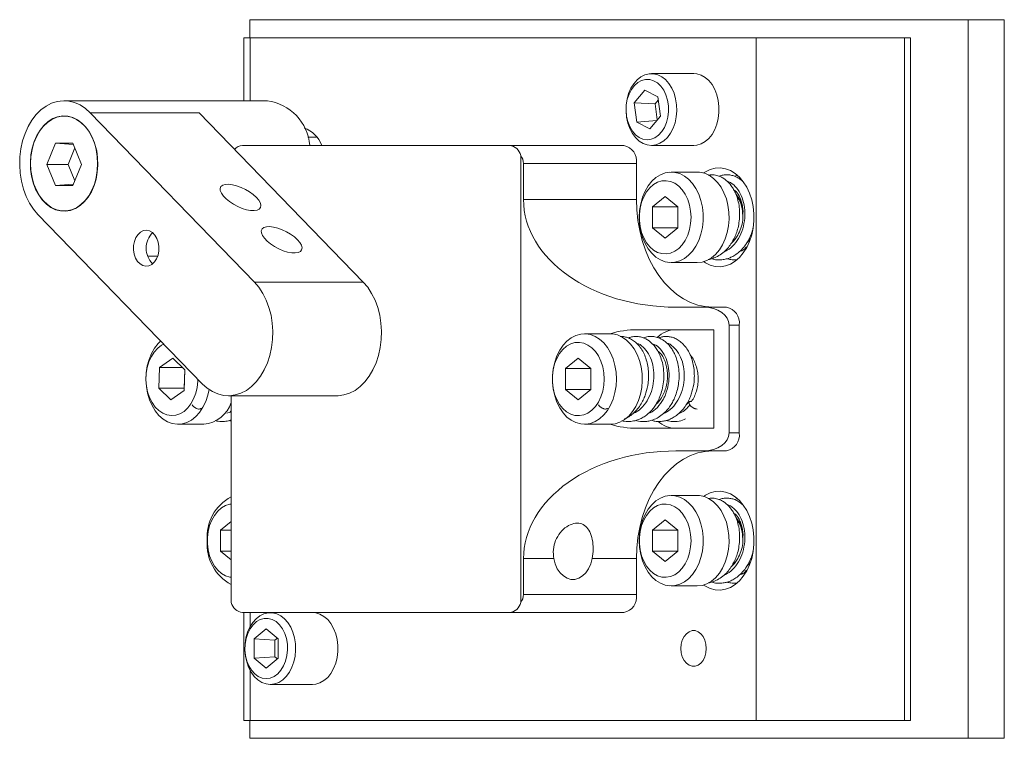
# Model space of a CAD drawing. Header units: inches. Extents: x 2 to 20.4, y 2.7 to 14.7.
# Tile 4 of 6: x 11.6 to 15, y 7.7 to 10.2. Entities that reach past the tile are written whole.
import ezdxf

# ---------------------------------------------------------------- set-up
doc = ezdxf.new("R2010")
doc.units = ezdxf.units.IN
doc.header["$MEASUREMENT"] = 0

msp = doc.modelspace()

# ---------------------------------------------------------------- linework, layer by layer
at = {"color": 7, "linetype": 'Continuous', "lineweight": 15}
for p, q in [((12.3949, 10.0993), (12.3949, 10.1618)), ((14.8947, 10.1618), (12.3949, 10.1618)), ((14.8947, 7.6618), (14.8947, 10.1618)), ((15.0199, 10.1618), (14.8947, 10.1618)), ((15.0199, 7.6618), (15.0199, 10.1618)), ((12.3741, 9.8801), (12.3741, 10.0993)), ((12.3954, 10.0993), (12.3741, 10.0993)), ((12.3954, 9.8801), (12.3954, 10.0993)), ((14.1561, 10.0993), (12.3954, 10.0993)), ((14.1561, 7.7243), (14.1561, 10.0993)), ((14.6722, 10.0993), (14.1561, 10.0993)), ((14.6722, 7.7243), (14.6722, 10.0993)), ((14.6722, 10.0993), (14.6935, 10.0993)), ((14.6935, 7.7243), (14.6935, 10.0993)), ((13.939, 9.9743), (13.7919, 9.9743)), ((13.7693, 9.9165), (13.7324, 9.8726)), ((13.8146, 9.8932), (13.7693, 9.9165)), ((12.4555, 9.8801), (11.7484, 9.8801)), ((13.7324, 9.8726), (13.7408, 9.8054)), ((13.805, 9.8693), (13.7324, 9.8726)), ((13.816, 9.8824), (13.805, 9.8693)), ((13.805, 9.8693), (13.812, 9.813)), ((13.823, 9.8261), (13.8146, 9.8932)), ((12.4109, 9.2491), (11.8395, 9.8381)), ((11.8395, 9.8381), (12.2178, 9.8381)), ((12.7892, 9.2491), (12.2178, 9.8381)), ((11.7612, 9.8263), (11.7484, 9.8263)), ((13.8107, 9.8114), (13.7408, 9.8054)), ((13.7408, 9.8054), (13.7861, 9.7822)), ((13.7861, 9.7822), (13.823, 9.8261)), ((11.7182, 9.7323), (11.6881, 9.6585)), ((11.7785, 9.7323), (11.7182, 9.7323)), ((11.7803, 9.7279), (11.7182, 9.7323)), ((11.8086, 9.6585), (11.7785, 9.7323)), ((12.6284, 9.7533), (12.5958, 9.7533)), ((11.7853, 9.7157), (11.7619, 9.6585)), ((13.298, 9.7243), (12.3695, 9.7243)), ((13.298, 9.7243), (13.6957, 9.7243)), ((13.7919, 9.7243), (13.939, 9.7243)), ((13.3376, 9.6896), (13.3376, 8.1341)), ((13.3468, 9.6618), (13.3468, 9.5368)), ((13.3468, 9.6618), (13.7399, 9.6618)), ((13.7399, 9.5368), (13.7399, 9.6618)), ((11.6881, 9.6585), (11.7182, 9.5847)), ((11.7619, 9.6585), (11.6881, 9.6585)), ((11.7619, 9.6585), (11.7853, 9.6013)), ((11.7785, 9.5847), (11.8086, 9.6585)), ((13.951, 9.6318), (13.8609, 9.6318)), ((14.0897, 9.6199), (14.0816, 9.6171)), ((11.7803, 9.5892), (11.7182, 9.5847)), ((11.7182, 9.5847), (11.7785, 9.5847)), ((13.3468, 9.5368), (13.7399, 9.5368)), ((13.8397, 9.5465), (13.7955, 9.5104)), ((13.8839, 9.5104), (13.8397, 9.5465)), ((11.7484, 9.4963), (11.7612, 9.4963)), ((13.7955, 9.5104), (13.7955, 9.4382)), ((13.7955, 9.5104), (13.8839, 9.5104)), ((13.8839, 9.4382), (13.8839, 9.5104)), ((11.6572, 9.4845), (12.2287, 8.8955)), ((13.7955, 9.4382), (13.8397, 9.4022)), ((13.7955, 9.4382), (13.8839, 9.4382)), ((13.8397, 9.4022), (13.8839, 9.4382)), ((14.1232, 9.3846), (14.1347, 9.3963)), ((12.0389, 9.3394), (12.0738, 9.3394)), ((13.8609, 9.3168), (13.951, 9.3168)), ((12.4109, 9.2491), (12.7892, 9.2491)), ((13.8771, 9.1618), (13.974, 9.1618)), ((13.974, 9.1618), (14.0535, 9.1618)), ((13.7442, 9.0833), (14.0093, 9.0833)), ((14.0093, 8.7403), (14.0093, 9.0833)), ((14.0624, 9.0993), (14.0624, 8.7243)), ((14.0624, 9.0993), (14.0977, 9.0993)), ((14.0977, 8.7243), (14.0977, 9.0993)), ((13.6487, 9.0693), (13.5586, 9.0693)), ((12.1263, 8.9839), (12.0806, 8.9517)), ((12.1689, 8.944), (12.1263, 8.9839)), ((13.5374, 8.984), (13.4932, 8.9479)), ((13.5816, 8.9479), (13.5374, 8.984)), ((12.0806, 8.9517), (12.0775, 8.8797)), ((12.0806, 8.9517), (12.1606, 8.9517)), ((12.1657, 8.8719), (12.1689, 8.944)), ((12.1659, 8.8797), (12.1687, 8.9441)), ((13.4932, 8.9479), (13.4932, 8.8757)), ((13.4932, 8.9479), (13.5816, 8.9479)), ((13.5816, 8.8757), (13.5816, 8.9479)), ((12.12, 8.8398), (12.0775, 8.8797)), ((12.0775, 8.8797), (12.1659, 8.8797)), ((12.1659, 8.8797), (12.166, 8.8795)), ((13.5374, 8.8397), (13.4932, 8.8757)), ((13.4932, 8.8757), (13.5816, 8.8757)), ((13.5374, 8.8397), (13.5816, 8.8757)), ((12.12, 8.8398), (12.1657, 8.8719)), ((12.3198, 8.8536), (12.6981, 8.8536)), ((12.3299, 8.8536), (12.3299, 8.1341)), ((13.9127, 8.8223), (13.9242, 8.834)), ((13.9242, 8.834), (13.9317, 8.834)), ((13.9317, 8.834), (13.9305, 8.8358)), ((12.1444, 8.7543), (12.2345, 8.7543)), ((13.5586, 8.7543), (13.6487, 8.7543)), ((14.0093, 8.7403), (13.7442, 8.7403)), ((14.0624, 8.7243), (14.0977, 8.7243)), ((13.974, 8.6618), (13.8771, 8.6618)), ((13.974, 8.6618), (14.0535, 8.6618)), ((13.951, 8.5068), (13.8609, 8.5068)), ((14.0897, 8.4949), (14.0816, 8.4921)), ((12.3299, 8.416), (12.2925, 8.3854)), ((13.8397, 8.4215), (13.7955, 8.3854)), ((13.8839, 8.3854), (13.8397, 8.4215)), ((12.2925, 8.3854), (12.2925, 8.3132)), ((12.2925, 8.3854), (12.3299, 8.3854)), ((13.7955, 8.3854), (13.7955, 8.3132)), ((13.7955, 8.3854), (13.8839, 8.3854)), ((13.8839, 8.3132), (13.8839, 8.3854)), ((12.2925, 8.3132), (12.3299, 8.2827)), ((12.2925, 8.3132), (12.3299, 8.3132)), ((13.7955, 8.3132), (13.8397, 8.2772)), ((13.7955, 8.3132), (13.8839, 8.3132)), ((13.8397, 8.2772), (13.8839, 8.3132)), ((13.3468, 8.2868), (13.3468, 8.1618)), ((13.3468, 8.2868), (13.452, 8.2868)), ((13.5859, 8.2868), (13.7399, 8.2868)), ((13.7399, 8.1618), (13.7399, 8.2868)), ((14.1232, 8.2596), (14.1347, 8.2713)), ((13.8609, 8.1918), (13.951, 8.1918)), ((13.3468, 8.1618), (13.7399, 8.1618)), ((12.3695, 8.0993), (13.298, 8.0993)), ((12.3741, 7.7243), (12.3741, 8.0993)), ((12.3954, 8.05), (12.3954, 8.0993)), ((13.298, 8.0993), (13.6957, 8.0993)), ((12.4515, 8.0425), (12.4098, 8.0084)), ((12.4933, 8.0084), (12.4515, 8.0425)), ((12.4098, 8.0084), (12.4098, 7.9402)), ((12.4819, 8.0037), (12.4098, 8.0084)), ((12.4905, 8.0107), (12.4819, 8.0037)), ((12.4819, 8.0037), (12.4819, 7.945)), ((12.4933, 7.9402), (12.4933, 8.0084)), ((12.4819, 7.945), (12.4098, 7.9402)), ((12.4098, 7.9402), (12.4515, 7.9061)), ((12.4515, 7.9061), (12.4933, 7.9402)), ((12.4819, 7.945), (12.4905, 7.9379)), ((12.3954, 7.7243), (12.3954, 7.8987)), ((12.4657, 7.8493), (12.6128, 7.8493)), ((12.3954, 7.7243), (12.3741, 7.7243)), ((12.3949, 7.6618), (12.3949, 7.7243)), ((12.3954, 7.7243), (14.1561, 7.7243)), ((14.6722, 7.7243), (14.1561, 7.7243)), ((14.6722, 7.7243), (14.6935, 7.7243)), ((14.8947, 7.6618), (12.3949, 7.6618)), ((15.0199, 7.6618), (14.8947, 7.6618))]:
    msp.add_line(p, q, dxfattribs=at)
at = {"color": 7, "linetype": 'Continuous', "lineweight": 15, "flags": 128}
for points in [[(13.8073, 9.7262), (13.7924, 9.7243), (13.7775, 9.726), (13.7629, 9.7312), (13.7492, 9.7398), (13.7368, 9.7516), (13.7259, 9.7662), (13.7169, 9.7832), (13.7101, 9.802), (13.7056, 9.8223), (13.7036, 9.8433), (13.7042, 9.8645), (13.7072, 9.8852), (13.7127, 9.905), (13.7205, 9.9231), (13.7304, 9.9391), (13.742, 9.9525), (13.755, 9.9629), (13.7691, 9.9701), (13.7839, 9.9738), (13.7989, 9.9739), (13.8137, 9.9705), (13.8278, 9.9635), (13.841, 9.9533), (13.8527, 9.9401), (13.8627, 9.9242), (13.8706, 9.9062), (13.8763, 9.8866), (13.8795, 9.8659), (13.8802, 9.8447), (13.8784, 9.8237), (13.8741, 9.8034), (13.8674, 9.7844), (13.8586, 9.7673), (13.8478, 9.7525), (13.8354, 9.7406), (13.8218, 9.7317), (13.8073, 9.7262)], [(13.939, 9.7243), (13.9502, 9.7253), (13.9649, 9.7298), (13.9788, 9.7377), (13.9915, 9.7488), (14.0028, 9.7628), (14.0122, 9.7793), (14.0195, 9.7978), (14.0245, 9.8178), (14.027, 9.8387), (14.027, 9.8599), (14.0245, 9.8808), (14.0195, 9.9008), (14.0122, 9.9193), (14.0028, 9.9358), (13.9915, 9.9498), (13.9788, 9.9609), (13.9649, 9.9688), (13.9502, 9.9733), (13.939, 9.9743)], [(13.7907, 9.7459), (13.8043, 9.7513), (13.817, 9.7602), (13.8282, 9.7723), (13.8376, 9.7872), (13.8448, 9.8043), (13.8496, 9.8231), (13.8519, 9.8428), (13.8514, 9.8627), (13.8483, 9.8822), (13.8426, 9.9005), (13.8346, 9.9169), (13.8245, 9.9309), (13.8127, 9.9419), (13.7997, 9.9496), (13.7859, 9.9537), (13.7718, 9.954), (13.7579, 9.9505), (13.7447, 9.9434), (13.7327, 9.9328), (13.7224, 9.9193), (13.714, 9.9032), (13.708, 9.8851), (13.7044, 9.8658), (13.7035, 9.8459), (13.7053, 9.8261), (13.7098, 9.8071), (13.7166, 9.7897), (13.7257, 9.7744), (13.7367, 9.7618), (13.7491, 9.7524), (13.7626, 9.7465), (13.7767, 9.7443), (13.7907, 9.7459)], [(11.8395, 9.8381), (11.8224, 9.8534), (11.804, 9.8654), (11.7847, 9.874), (11.7648, 9.8788), (11.7445, 9.88), (11.7244, 9.8774), (11.7046, 9.8712), (11.6857, 9.8613), (11.6677, 9.848), (11.6512, 9.8315), (11.6363, 9.8121), (11.6234, 9.7902), (11.6125, 9.766), (11.604, 9.74), (11.598, 9.7127), (11.5945, 9.6845), (11.5937, 9.6559), (11.5955, 9.6274), (11.6, 9.5995), (11.607, 9.5727), (11.6163, 9.5473), (11.628, 9.5239), (11.6417, 9.5029), (11.6572, 9.4845)], [(11.6535, 9.7591), (11.6443, 9.738), (11.6373, 9.7152), (11.6329, 9.6912), (11.631, 9.6665), (11.6318, 9.6418), (11.6352, 9.6174), (11.641, 9.594), (11.6493, 9.5722), (11.6598, 9.5523), (11.6723, 9.5349), (11.6865, 9.5202), (11.7021, 9.5088), (11.7187, 9.5007), (11.7359, 9.4963), (11.7534, 9.4955), (11.7709, 9.4984), (11.7878, 9.505), (11.8038, 9.515), (11.8186, 9.5284), (11.8318, 9.5446), (11.8432, 9.5635), (11.8525, 9.5846), (11.8594, 9.6074), (11.8638, 9.6314), (11.8657, 9.6561), (11.8649, 9.6809), (11.8616, 9.7052), (11.8557, 9.7286), (11.8474, 9.7505), (11.8369, 9.7704), (11.8244, 9.7878), (11.8102, 9.8024), (11.7947, 9.8139), (11.7781, 9.8219), (11.7608, 9.8264), (11.7433, 9.8272), (11.7258, 9.8242), (11.7089, 9.8177), (11.6929, 9.8076), (11.6781, 9.7943), (11.6649, 9.778), (11.6535, 9.7591)], [(11.6317, 9.6613), (11.633, 9.6367), (11.6369, 9.6127), (11.6432, 9.5897), (11.652, 9.5684), (11.6628, 9.5491), (11.6756, 9.5323), (11.69, 9.5184), (11.7057, 9.5077), (11.7224, 9.5005), (11.7396, 9.4968), (11.7571, 9.4968), (11.7743, 9.5005), (11.791, 9.5077), (11.8067, 9.5184), (11.8211, 9.5323), (11.8339, 9.5491), (11.8448, 9.5684), (11.8535, 9.5897), (11.8598, 9.6127), (11.8637, 9.6367), (11.865, 9.6613), (11.8637, 9.6859), (11.8598, 9.71), (11.8535, 9.7329), (11.8448, 9.7543), (11.8339, 9.7736), (11.8211, 9.7903), (11.8067, 9.8042), (11.791, 9.8149), (11.7743, 9.8222), (11.7571, 9.8259), (11.7396, 9.8259), (11.7224, 9.8222), (11.7057, 9.8149), (11.69, 9.8042), (11.6756, 9.7903), (11.6628, 9.7736), (11.652, 9.7543), (11.6432, 9.7329), (11.6369, 9.71), (11.633, 9.6859), (11.6317, 9.6613)], [(13.7495, 9.4743), (13.7509, 9.4984), (13.7547, 9.5218), (13.7611, 9.5442), (13.7698, 9.5649), (13.7807, 9.5835), (13.7934, 9.5996), (13.8077, 9.6127), (13.8233, 9.6225), (13.8397, 9.6289), (13.8566, 9.6317), (13.8737, 9.6308), (13.8904, 9.6262), (13.9065, 9.618), (13.9214, 9.6065), (13.935, 9.5919), (13.9468, 9.5745), (13.9566, 9.5548), (13.9642, 9.5332), (13.9693, 9.5102), (13.9719, 9.4864), (13.9719, 9.4623), (13.9693, 9.4384), (13.9642, 9.4155), (13.9566, 9.3938), (13.9468, 9.3741), (13.935, 9.3568), (13.9214, 9.3421), (13.9065, 9.3306), (13.8904, 9.3225), (13.8737, 9.3179), (13.8566, 9.317), (13.8397, 9.3197), (13.8233, 9.3261), (13.8077, 9.336), (13.7934, 9.3491), (13.7807, 9.3651), (13.7698, 9.3837), (13.7611, 9.4044), (13.7547, 9.4268), (13.7509, 9.4503), (13.7495, 9.4743)], [(13.951, 9.3168), (13.968, 9.3187), (13.9846, 9.3242), (14.0005, 9.3332), (14.0151, 9.3455), (14.0283, 9.3609), (14.0396, 9.3789), (14.0489, 9.3991), (14.0558, 9.4211), (14.0604, 9.4443), (14.0623, 9.4683), (14.0617, 9.4924), (14.0584, 9.5161), (14.0527, 9.5387), (14.0445, 9.5599), (14.0342, 9.5791), (14.0219, 9.5958), (14.008, 9.6097), (13.9927, 9.6204), (13.9764, 9.6277), (13.9596, 9.6313), (13.951, 9.6318)], [(13.9737, 9.3201), (13.9798, 9.3161), (13.9966, 9.308), (14.0141, 9.3035), (14.0318, 9.3026), (14.0494, 9.3053), (14.0666, 9.3117), (14.0829, 9.3215), (14.0981, 9.3345), (14.1117, 9.3506), (14.1236, 9.3693), (14.1333, 9.3902), (14.1409, 9.4129), (14.146, 9.437), (14.1486, 9.4618), (14.1486, 9.4869), (14.146, 9.5117), (14.1409, 9.5357), (14.1333, 9.5584), (14.1236, 9.5794), (14.1117, 9.5981), (14.0981, 9.6141), (14.0829, 9.6272), (14.0666, 9.637), (14.0494, 9.6433), (14.0318, 9.6461), (14.0141, 9.6452), (13.9966, 9.6406), (13.9798, 9.6325), (13.9737, 9.6285)], [(13.9298, 9.4743), (13.9285, 9.4528), (13.9247, 9.4319), (13.9184, 9.4122), (13.9098, 9.3942), (13.8992, 9.3786), (13.887, 9.3658), (13.8733, 9.356), (13.8587, 9.3497), (13.8435, 9.347), (13.8282, 9.3479), (13.8133, 9.3524), (13.7991, 9.3605), (13.7861, 9.3718), (13.7746, 9.3861), (13.765, 9.4029), (13.7576, 9.4218), (13.7525, 9.4422), (13.7499, 9.4635), (13.7499, 9.4851), (13.7525, 9.5064), (13.7576, 9.5268), (13.765, 9.5457), (13.7746, 9.5625), (13.7861, 9.5768), (13.7991, 9.5882), (13.8133, 9.5962), (13.8282, 9.6008), (13.8435, 9.6017), (13.8587, 9.5989), (13.8733, 9.5926), (13.887, 9.5829), (13.8992, 9.57), (13.9098, 9.5544), (13.9184, 9.5365), (13.9247, 9.5168), (13.9285, 9.4959), (13.9298, 9.4743)], [(12.4174, 9.5434), (12.4066, 9.5533), (12.3936, 9.5628), (12.3792, 9.5713), (12.3639, 9.5785), (12.3486, 9.5841), (12.334, 9.5878), (12.3206, 9.5894), (12.3092, 9.5889), (12.3003, 9.5862), (12.2942, 9.5815), (12.2914, 9.5751), (12.2918, 9.5672), (12.2956, 9.5581), (12.3025, 9.5484), (12.3121, 9.5385), (12.3241, 9.5288), (12.3379, 9.5197), (12.3528, 9.5118), (12.3681, 9.5054), (12.3832, 9.5007), (12.3973, 9.498), (12.4098, 9.4975), (12.42, 9.4991), (12.4275, 9.5028), (12.432, 9.5084), (12.4332, 9.5156), (12.4311, 9.5241), (12.4257, 9.5336), (12.4174, 9.5434)], [(14.0051, 9.1618), (13.9791, 9.1636), (13.9534, 9.169), (13.9281, 9.178), (13.9036, 9.1904), (13.8801, 9.2061), (13.8578, 9.225), (13.8369, 9.2469), (13.8176, 9.2717), (13.8001, 9.2989), (13.7846, 9.3285), (13.7712, 9.3601), (13.7601, 9.3933), (13.7513, 9.428), (13.745, 9.4637), (13.7412, 9.5001), (13.7399, 9.5368)], [(11.9984, 9.4036), (11.9932, 9.3905), (11.9903, 9.3759), (11.9901, 9.3609), (11.9924, 9.3462), (11.9971, 9.3326), (12.0039, 9.3211), (12.0125, 9.3122), (12.0224, 9.3065), (12.0329, 9.3043), (12.0435, 9.3058), (12.0536, 9.3107), (12.0625, 9.319), (12.0698, 9.33), (12.075, 9.3432), (12.0778, 9.3577), (12.0781, 9.3728), (12.0758, 9.3875), (12.0711, 9.401), (12.0642, 9.4125), (12.0556, 9.4214), (12.0457, 9.4271), (12.0352, 9.4293), (12.0246, 9.4279), (12.0145, 9.4229), (12.0056, 9.4146), (11.9984, 9.4036)], [(12.5603, 9.3962), (12.5494, 9.4061), (12.5364, 9.4155), (12.522, 9.424), (12.5068, 9.4313), (12.4915, 9.4369), (12.4768, 9.4405), (12.4635, 9.4421), (12.4521, 9.4416), (12.4431, 9.4389), (12.4371, 9.4343), (12.4343, 9.4278), (12.4347, 9.4199), (12.4385, 9.4109), (12.4453, 9.4012), (12.455, 9.3912), (12.467, 9.3815), (12.4807, 9.3725), (12.4957, 9.3645), (12.511, 9.3581), (12.5261, 9.3534), (12.5402, 9.3508), (12.5526, 9.3502), (12.5629, 9.3519), (12.5704, 9.3555), (12.5748, 9.3611), (12.5761, 9.3683), (12.5739, 9.3769), (12.5686, 9.3863), (12.5603, 9.3962)], [(12.2287, 8.8955), (12.2458, 8.8802), (12.2641, 8.8682), (12.2834, 8.8597), (12.3034, 8.8548), (12.3236, 8.8536), (12.3437, 8.8562), (12.3635, 8.8625), (12.3825, 8.8723), (12.4004, 8.8856), (12.4169, 8.9021), (12.4318, 8.9215), (12.4448, 8.9435), (12.4556, 8.9676), (12.4641, 8.9936), (12.4701, 9.0209), (12.4736, 9.0491), (12.4744, 9.0777), (12.4726, 9.1062), (12.4682, 9.1341), (12.4612, 9.161), (12.4518, 9.1863), (12.4401, 9.2097), (12.4264, 9.2308), (12.4109, 9.2491)], [(12.6981, 8.8536), (12.7019, 8.8536), (12.7221, 8.8562), (12.7418, 8.8625), (12.7608, 8.8723), (12.7787, 8.8856), (12.7952, 8.9021), (12.8101, 8.9215), (12.8231, 8.9435), (12.8339, 8.9676), (12.8424, 8.9936), (12.8484, 9.0209), (12.8519, 9.0491), (12.8527, 9.0777), (12.8509, 9.1062), (12.8465, 9.1341), (12.8395, 9.161), (12.8301, 9.1863), (12.8184, 9.2097), (12.8047, 9.2308), (12.7892, 9.2491)], [(13.67, 8.9118), (13.6687, 8.9359), (13.6648, 8.9593), (13.6584, 8.9817), (13.6497, 9.0024), (13.6388, 9.021), (13.6261, 9.0371), (13.6118, 9.0502), (13.5962, 9.06), (13.5798, 9.0664), (13.5629, 9.0692), (13.5458, 9.0683), (13.5291, 9.0637), (13.5131, 9.0555), (13.4981, 9.044), (13.4845, 9.0294), (13.4727, 9.012), (13.4629, 8.9923), (13.4553, 8.9707), (13.4502, 8.9477), (13.4476, 8.9239), (13.4476, 8.8998), (13.4502, 8.8759), (13.4553, 8.853), (13.4629, 8.8313), (13.4727, 8.8116), (13.4845, 8.7943), (13.4981, 8.7796), (13.5131, 8.7681), (13.5291, 8.76), (13.5458, 8.7554), (13.5629, 8.7545), (13.5798, 8.7572), (13.5962, 8.7636), (13.6118, 8.7735), (13.6261, 8.7866), (13.6388, 8.8026), (13.6497, 8.8212), (13.6584, 8.8419), (13.6648, 8.8643), (13.6687, 8.8878), (13.67, 8.9118)], [(13.6487, 8.7543), (13.6657, 8.7562), (13.6823, 8.7617), (13.6982, 8.7707), (13.7128, 8.783), (13.726, 8.7984), (13.7373, 8.8164), (13.7466, 8.8366), (13.7535, 8.8586), (13.7581, 8.8818), (13.76, 8.9058), (13.7594, 8.9299), (13.7561, 8.9536), (13.7504, 8.9762), (13.7422, 8.9974), (13.7319, 9.0166), (13.7196, 9.0333), (13.7056, 9.0472), (13.6904, 9.0579), (13.6741, 9.0652), (13.6573, 9.0688), (13.6487, 9.0693)], [(12.0843, 9.0444), (12.0756, 9.0357), (12.063, 9.0193), (12.0524, 9.0005), (12.0439, 8.9796), (12.0377, 8.9571), (12.0341, 8.9336), (12.033, 8.9095), (12.0346, 8.8855), (12.0387, 8.8621), (12.0453, 8.8399), (12.0543, 8.8193), (12.0653, 8.801), (12.0782, 8.7852), (12.0926, 8.7724), (12.1083, 8.7628), (12.1248, 8.7568), (12.1418, 8.7544), (12.1588, 8.7557), (12.1755, 8.7606), (12.1914, 8.7691), (12.2063, 8.7809), (12.2197, 8.7958), (12.2313, 8.8134), (12.2409, 8.8333), (12.2483, 8.8551), (12.2527, 8.8752)], [(12.2133, 8.9114), (12.2131, 8.9039), (12.2109, 8.8825), (12.2061, 8.862), (12.199, 8.8429), (12.1897, 8.8258), (12.1784, 8.8111), (12.1656, 8.7993), (12.1515, 8.7908), (12.1367, 8.7858), (12.1214, 8.7844), (12.1062, 8.7866), (12.0915, 8.7925), (12.0777, 8.8018), (12.0652, 8.8142), (12.0544, 8.8295), (12.0455, 8.8471), (12.0389, 8.8666), (12.0347, 8.8874), (12.0331, 8.9089), (12.034, 8.9305), (12.0375, 8.9515), (12.0435, 8.9714), (12.0518, 8.9896), (12.0621, 9.0056), (12.0742, 9.0188), (12.0877, 9.029), (12.0953, 9.033)], [(13.6275, 8.9118), (13.6262, 8.8903), (13.6224, 8.8694), (13.6161, 8.8497), (13.6075, 8.8317), (13.5969, 8.8161), (13.5847, 8.8033), (13.571, 8.7935), (13.5564, 8.7872), (13.5412, 8.7845), (13.5259, 8.7854), (13.511, 8.7899), (13.4968, 8.798), (13.4838, 8.8093), (13.4723, 8.8236), (13.4627, 8.8404), (13.4552, 8.8593), (13.4502, 8.8797), (13.4476, 8.901), (13.4476, 8.9226), (13.4502, 8.9439), (13.4552, 8.9643), (13.4627, 8.9832), (13.4723, 9), (13.4838, 9.0143), (13.4968, 9.0257), (13.511, 9.0337), (13.5259, 9.0383), (13.5412, 9.0392), (13.5564, 9.0364), (13.571, 9.0301), (13.5847, 9.0204), (13.5969, 9.0075), (13.6075, 8.9919), (13.6161, 8.974), (13.6224, 8.9543), (13.6262, 8.9334), (13.6275, 8.9118)], [(13.7399, 8.2868), (13.7412, 8.3236), (13.745, 8.36), (13.7513, 8.3957), (13.7601, 8.4303), (13.7712, 8.4636), (13.7846, 8.4952), (13.8001, 8.5247), (13.8176, 8.552), (13.8369, 8.5767), (13.8578, 8.5986), (13.8801, 8.6175), (13.9036, 8.6333), (13.9281, 8.6457), (13.9534, 8.6546), (13.9791, 8.66), (14.0051, 8.6618)], [(13.7495, 8.3493), (13.7509, 8.3734), (13.7547, 8.3968), (13.7611, 8.4192), (13.7698, 8.4399), (13.7807, 8.4585), (13.7934, 8.4746), (13.8077, 8.4877), (13.8233, 8.4975), (13.8397, 8.5039), (13.8566, 8.5067), (13.8737, 8.5058), (13.8904, 8.5012), (13.9065, 8.493), (13.9214, 8.4815), (13.935, 8.4669), (13.9468, 8.4495), (13.9566, 8.4298), (13.9642, 8.4082), (13.9693, 8.3852), (13.9719, 8.3614), (13.9719, 8.3373), (13.9693, 8.3134), (13.9642, 8.2905), (13.9566, 8.2688), (13.9468, 8.2491), (13.935, 8.2318), (13.9214, 8.2171), (13.9065, 8.2056), (13.8904, 8.1975), (13.8737, 8.1929), (13.8566, 8.192), (13.8397, 8.1947), (13.8233, 8.2011), (13.8077, 8.211), (13.7934, 8.2241), (13.7807, 8.2401), (13.7698, 8.2587), (13.7611, 8.2794), (13.7547, 8.3018), (13.7509, 8.3253), (13.7495, 8.3493)], [(13.951, 8.1918), (13.968, 8.1937), (13.9846, 8.1992), (14.0005, 8.2082), (14.0151, 8.2205), (14.0283, 8.2359), (14.0396, 8.2539), (14.0489, 8.2741), (14.0558, 8.2961), (14.0604, 8.3193), (14.0623, 8.3433), (14.0617, 8.3674), (14.0584, 8.3911), (14.0527, 8.4137), (14.0445, 8.4349), (14.0342, 8.4541), (14.0219, 8.4708), (14.008, 8.4847), (13.9927, 8.4954), (13.9764, 8.5027), (13.9596, 8.5063), (13.951, 8.5068)], [(13.9737, 8.1951), (13.9798, 8.1911), (13.9966, 8.183), (14.0141, 8.1785), (14.0318, 8.1776), (14.0494, 8.1803), (14.0666, 8.1867), (14.0829, 8.1965), (14.0981, 8.2095), (14.1117, 8.2256), (14.1236, 8.2443), (14.1333, 8.2652), (14.1409, 8.2879), (14.146, 8.312), (14.1486, 8.3368), (14.1486, 8.3619), (14.146, 8.3867), (14.1409, 8.4107), (14.1333, 8.4334), (14.1236, 8.4544), (14.1117, 8.4731), (14.0981, 8.4891), (14.0829, 8.5022), (14.0666, 8.512), (14.0494, 8.5183), (14.0318, 8.5211), (14.0141, 8.5202), (13.9966, 8.5156), (13.9798, 8.5075), (13.9737, 8.5035)], [(12.3299, 8.2222), (12.3253, 8.2229), (12.3103, 8.2274), (12.2962, 8.2355), (12.2831, 8.2468), (12.2717, 8.2611), (12.2621, 8.2779), (12.2546, 8.2968), (12.2495, 8.3172), (12.2469, 8.3385), (12.2469, 8.3601), (12.2495, 8.3814), (12.2546, 8.4018), (12.2621, 8.4207), (12.2717, 8.4375), (12.2831, 8.4518), (12.2962, 8.4632), (12.3103, 8.4712), (12.3253, 8.4758), (12.3299, 8.4764)], [(13.9298, 8.3493), (13.9285, 8.3278), (13.9247, 8.3069), (13.9184, 8.2872), (13.9098, 8.2692), (13.8992, 8.2536), (13.887, 8.2408), (13.8733, 8.231), (13.8587, 8.2247), (13.8435, 8.222), (13.8282, 8.2229), (13.8133, 8.2274), (13.7991, 8.2355), (13.7861, 8.2468), (13.7746, 8.2611), (13.765, 8.2779), (13.7576, 8.2968), (13.7525, 8.3172), (13.7499, 8.3385), (13.7499, 8.3601), (13.7525, 8.3814), (13.7576, 8.4018), (13.765, 8.4207), (13.7746, 8.4375), (13.7861, 8.4518), (13.7991, 8.4632), (13.8133, 8.4712), (13.8282, 8.4758), (13.8435, 8.4767), (13.8587, 8.4739), (13.8733, 8.4676), (13.887, 8.4579), (13.8992, 8.445), (13.9098, 8.4294), (13.9184, 8.4115), (13.9247, 8.3918), (13.9285, 8.3709), (13.9298, 8.3493)], [(13.5859, 8.2868), (13.5809, 8.2684), (13.5735, 8.2518), (13.5638, 8.2376), (13.5523, 8.2265), (13.5395, 8.2188), (13.5259, 8.2148), (13.512, 8.2148), (13.4984, 8.2188), (13.4855, 8.2265), (13.4741, 8.2376), (13.4644, 8.2518), (13.457, 8.2684), (13.452, 8.2868)], [(12.4657, 7.8493), (12.4508, 7.8511), (12.4363, 7.8565), (12.4226, 7.8652), (12.4102, 7.8771), (12.3994, 7.8917), (12.3904, 7.9088), (12.3837, 7.9277), (12.3793, 7.948), (12.3774, 7.969), (12.378, 7.9902), (12.3812, 8.0109), (12.3868, 8.0306), (12.3946, 8.0487), (12.4046, 8.0646), (12.4162, 8.0779), (12.4293, 8.0882), (12.4434, 8.0953), (12.4582, 8.0989), (12.4732, 8.0989), (12.488, 8.0953), (12.5021, 8.0882), (12.5152, 8.0779), (12.5269, 8.0646), (12.5368, 8.0487), (12.5446, 8.0306), (12.5502, 8.0109), (12.5534, 7.9902), (12.554, 7.969), (12.5521, 7.948), (12.5477, 7.9277), (12.541, 7.9088), (12.5321, 7.8917), (12.5212, 7.8771), (12.5088, 7.8652), (12.4952, 7.8565), (12.4807, 7.8511), (12.4657, 7.8493)], [(12.6128, 7.8493), (12.624, 7.8503), (12.6387, 7.8548), (12.6526, 7.8627), (12.6654, 7.8738), (12.6766, 7.8878), (12.686, 7.9043), (12.6933, 7.9228), (12.6983, 7.9428), (12.7009, 7.9637), (12.7009, 7.9849), (12.6983, 8.0058), (12.6933, 8.0258), (12.686, 8.0443), (12.6766, 8.0608), (12.6654, 8.0748), (12.6526, 8.0859), (12.6387, 8.0938), (12.624, 8.0983), (12.6128, 8.0993)], [(12.4516, 7.8693), (12.4656, 7.8712), (12.4792, 7.8768), (12.4917, 7.886), (12.5028, 7.8983), (12.5121, 7.9134), (12.5191, 7.9307), (12.5237, 7.9496), (12.5257, 7.9693), (12.5251, 7.9893), (12.5217, 8.0087), (12.5159, 8.0268), (12.5077, 8.0431), (12.4975, 8.0569), (12.4856, 8.0677), (12.4725, 8.0751), (12.4586, 8.0788), (12.4445, 8.0788), (12.4307, 8.0751), (12.4175, 8.0677), (12.4057, 8.0569), (12.3955, 8.0431), (12.3873, 8.0268), (12.3814, 8.0087), (12.3781, 7.9893), (12.3774, 7.9693), (12.3794, 7.9496), (12.384, 7.9307), (12.3911, 7.9134), (12.4003, 7.8983), (12.4114, 7.886), (12.424, 7.8768), (12.4375, 7.8712), (12.4516, 7.8693)], [(13.8944, 7.9743), (13.8957, 7.9594), (13.8995, 7.9453), (13.9055, 7.9329), (13.9135, 7.9229), (13.9229, 7.9159), (13.9333, 7.9123), (13.9439, 7.9123), (13.9543, 7.9159), (13.9637, 7.9229), (13.9717, 7.9329), (13.9777, 7.9453), (13.9815, 7.9594), (13.9828, 7.9743), (13.9815, 7.9893), (13.9777, 8.0034), (13.9717, 8.0158), (13.9637, 8.0258), (13.9543, 8.0328), (13.9439, 8.0364), (13.9333, 8.0364), (13.9229, 8.0328), (13.9135, 8.0258), (13.9055, 8.0158), (13.8995, 8.0034), (13.8957, 7.9893), (13.8944, 7.9743)]]:
    msp.add_lwpolyline(points, dxfattribs=at)
at = {"color": 7, "linetype": 'Continuous', "lineweight": 15}
for centre, radius, start, end in [((12.4314, 9.7089), 0.1728, 5.1138, 82.0118), ((12.5537, 9.6926), 0.0966, 19.1607, 72.1788), ((12.371, 9.6866), 0.0378, 92.2464, 141.7244), ((13.2931, 9.6789), 0.0457, 13.5652, 83.9019), ((13.6847, 9.6696), 0.0558, 351.9505, 78.5783), ((12.1092, 9.3668), 0.0756, 134.4004, 225.5996), ((14.0425, 9.1071), 0.0558, 351.9505, 78.5782), ((13.879, 8.9855), 0.0979, 91.301, 133.4216), ((12.2235, 8.8659), 0.1121, 275.6331, 341.6581), ((13.8788, 8.8373), 0.097, 228.8823, 268.7997), ((14.0425, 8.7165), 0.0558, 281.4218, 8.0495), ((12.4009, 8.3639), 0.155, 117.2536, 185.4001), ((12.4031, 8.3359), 0.1571, 175.1104, 242.236), ((13.6847, 8.154), 0.0558, 281.4217, 8.0495), ((12.3744, 8.1448), 0.0457, 193.565, 263.902), ((13.2931, 8.1448), 0.0457, 276.0981, 346.4348)]:
    msp.add_arc(centre, radius, start, end, dxfattribs=at)
for centre, major_axis, start_param, end_param in [((13.2584, 9.6618), (0.0884, 0), 0, 0.460118), ((13.8771, 9.5368), (0.5303, 0), 3.141593, 4.712389), ((13.974, 9.0993), (0.0884, 0), 0, 1.570796), ((13.7442, 8.9118), (-0.2425, 0), 4.712389, 5.11954), ((13.7442, 8.9118), (-0.2425, 0), 1.163645, 1.570796), ((13.974, 8.7243), (0.0884, 0), 4.712389, 6.283185), ((13.8771, 8.2868), (0.5303, 0), 1.570796, 3.141593), ((13.2584, 8.1618), (0.0884, 0), 5.823067, 6.283185)]:
    msp.add_ellipse(centre, major_axis=major_axis, ratio=0.707107, start_param=start_param, end_param=end_param, dxfattribs=at)
for points, knots in [([(13.9892, 9.3275), (13.9895, 9.3275), (13.9949, 9.3279), (14.0061, 9.3312), (14.0233, 9.3383), (14.0407, 9.3499), (14.0563, 9.3648), (14.0686, 9.3809), (14.0781, 9.3969), (14.0858, 9.4138), (14.0924, 9.4333), (14.0973, 9.4562), (14.0996, 9.4823), (14.0983, 9.5091), (14.0936, 9.5339), (14.0867, 9.5544), (14.0788, 9.5708), (14.068, 9.5876), (14.0557, 9.6007), (14.042, 9.6107), (14.0295, 9.6173), (14.0139, 9.6218), (13.9999, 9.6233), (13.9916, 9.6213), (13.9895, 9.6208)], [0, 0, 0, 0, 0.001656, 0.042925, 0.090949, 0.145581, 0.199867, 0.247418, 0.288387, 0.327878, 0.373315, 0.424806, 0.482382, 0.544817, 0.602619, 0.653912, 0.698696, 0.736956, 0.806525, 0.841033, 0.879079, 0.925996, 0.981251, 1, 1, 1, 1]), ([(14.1097, 9.599), (14.1051, 9.6029), (14.0963, 9.6103), (14.0821, 9.6174), (14.0682, 9.6214), (14.0548, 9.6228), (14.0412, 9.6214), (14.0321, 9.6196), (14.0276, 9.6173), (14.0275, 9.6172)], [0, 0, 0, 0, 0.193084, 0.370774, 0.531466, 0.68347, 0.830306, 0.996, 1, 1, 1, 1]), ([(14.0429, 9.3529), (14.0517, 9.3574), (14.0695, 9.3666), (14.0914, 9.3924), (14.1078, 9.4248), (14.1168, 9.4617), (14.1179, 9.4996), (14.1114, 9.5352), (14.0979, 9.566), (14.0787, 9.5876), (14.0637, 9.5988), (14.0556, 9.5994), (14.0555, 9.5994)], [0, 0, 0, 0, 0.107408, 0.218858, 0.330319, 0.441779, 0.553228, 0.664678, 0.776138, 0.887598, 0.999048, 1, 1, 1, 1]), ([(14.1026, 9.5349), (14.1018, 9.5376), (14.0983, 9.5492), (14.0897, 9.5621), (14.0812, 9.5687), (14.0783, 9.5709)], [0, 0, 0, 0, 0.165561, 0.725638, 1, 1, 1, 1]), ([(14.0858, 9.5556), (14.0891, 9.5515), (14.0979, 9.5406), (14.1068, 9.5186), (14.1095, 9.5005), (14.1106, 9.4926)], [0, 0, 0, 0, 0.252837, 0.669654, 1, 1, 1, 1]), ([(14.0886, 9.5476), (14.0911, 9.5444), (14.1002, 9.5329), (14.1087, 9.5062), (14.1095, 9.4832), (14.1099, 9.4726)], [0, 0, 0, 0, 0.174142, 0.617213, 1, 1, 1, 1]), ([(14.0944, 9.5516), (14.098, 9.5452), (14.1041, 9.5345), (14.1086, 9.5149), (14.1112, 9.5006), (14.1107, 9.4916), (14.1105, 9.4888)], [0, 0, 0, 0, 0.379447, 0.632315, 0.886595, 1, 1, 1, 1]), ([(14.1105, 9.4888), (14.1105, 9.4805), (14.1106, 9.463), (14.1039, 9.4362), (14.0944, 9.4144), (14.0835, 9.3981), (14.0758, 9.389), (14.0709, 9.3852), (14.07, 9.3845)], [0, 0, 0, 0, 0.204812, 0.43076, 0.664245, 0.807448, 0.964058, 1, 1, 1, 1]), ([(14.0031, 9.3307), (14.0057, 9.3296), (14.0139, 9.3262), (14.0283, 9.3261), (14.0445, 9.3273), (14.0589, 9.3311), (14.0727, 9.3367), (14.087, 9.3451), (14.1023, 9.3576), (14.1166, 9.3736), (14.1283, 9.3915), (14.1367, 9.4089), (14.1429, 9.4245), (14.1448, 9.4346), (14.1457, 9.439)], [0, 0, 0, 0, 0.043411, 0.139492, 0.226801, 0.303222, 0.375012, 0.460662, 0.56117, 0.672154, 0.77336, 0.862265, 0.939105, 1, 1, 1, 1]), ([(14.0988, 9.3554), (14.1037, 9.3571), (14.1127, 9.3602), (14.1199, 9.368), (14.1232, 9.3715)], [0, 0, 0, 0, 0.544677, 1, 1, 1, 1]), ([(14.0546, 9.3303), (14.0591, 9.3291), (14.0701, 9.326), (14.0813, 9.3265), (14.0879, 9.3268)], [0, 0, 0, 0, 0.417797, 1, 1, 1, 1]), ([(13.6979, 8.7725), (13.6992, 8.773), (13.7057, 8.7756), (13.7172, 8.7827), (13.7325, 8.795), (13.7468, 8.8111), (13.7584, 8.829), (13.767, 8.8464), (13.7752, 8.8686), (13.7804, 8.8924), (13.7825, 8.9181), (13.782, 8.94), (13.7789, 8.9625), (13.7729, 8.9842), (13.7644, 9.0043), (13.7535, 9.022), (13.7406, 9.0367), (13.7265, 9.0477), (13.7123, 9.055), (13.6984, 9.0588), (13.6888, 9.0602), (13.684, 9.0598), (13.6836, 9.0597)], [0, 0, 0, 0, 0.0125589, 0.059416, 0.1144023, 0.1751188, 0.2304867, 0.2791248, 0.3211621, 0.4065416, 0.455991, 0.5099716, 0.5678966, 0.6262239, 0.6844954, 0.7427842, 0.8011634, 0.8567484, 0.9072374, 0.9528964, 0.9960872, 1, 1, 1, 1]), ([(13.6895, 8.7667), (13.6925, 8.7659), (13.7025, 8.7634), (13.7197, 8.7636), (13.7391, 8.7673), (13.7557, 8.774), (13.7735, 8.7847), (13.7886, 8.798), (13.8015, 8.8139), (13.8109, 8.8282), (13.8201, 8.8462), (13.8282, 8.8687), (13.834, 8.8956), (13.836, 8.9255), (13.8335, 8.955), (13.8272, 8.9808), (13.8187, 9.0017), (13.8091, 9.0181), (13.7992, 9.0306), (13.7857, 9.0436), (13.7705, 9.053), (13.7533, 9.0586), (13.7383, 9.0603), (13.724, 9.0593), (13.7153, 9.056), (13.7117, 9.0546)], [0, 0, 0, 0, 0.021195, 0.071106, 0.11717, 0.157412, 0.192041, 0.255633, 0.286008, 0.320162, 0.360604, 0.407331, 0.460376, 0.519757, 0.579601, 0.633466, 0.681405, 0.723417, 0.759511, 0.791661, 0.855942, 0.890775, 0.929106, 0.971259, 1, 1, 1, 1]), ([(13.7375, 8.7677), (13.7386, 8.7674), (13.7485, 8.764), (13.7639, 8.7631), (13.7833, 8.7653), (13.7992, 8.7698), (13.8166, 8.7781), (13.8338, 8.7906), (13.8487, 8.806), (13.8602, 8.822), (13.8692, 8.8381), (13.8767, 8.8555), (13.8829, 8.8757), (13.8874, 8.8995), (13.8889, 8.926), (13.8868, 8.9526), (13.8815, 8.9765), (13.8743, 8.996), (13.8662, 9.0115), (13.8552, 9.0276), (13.8428, 9.0402), (13.8286, 9.0498), (13.8155, 9.056), (13.7992, 9.06), (13.7812, 9.0602), (13.7695, 9.0565), (13.7639, 9.0547)], [0, 0, 0, 0, 0.007565, 0.070867, 0.103101, 0.140245, 0.183219, 0.231556, 0.277294, 0.317221, 0.35155, 0.386932, 0.427539, 0.473403, 0.524556, 0.578506, 0.627346, 0.670547, 0.708097, 0.740141, 0.800395, 0.830357, 0.865086, 0.907545, 0.956173, 1, 1, 1, 1]), ([(13.7927, 8.7685), (13.7965, 8.767), (13.806, 8.7634), (13.8214, 8.7636), (13.8372, 8.7655), (13.8513, 8.7697), (13.8651, 8.7758), (13.8798, 8.7851), (13.895, 8.7984), (13.9088, 8.8151), (13.9197, 8.8331), (13.9276, 8.8502), (13.9354, 8.8725), (13.9402, 8.8967), (13.9417, 8.923), (13.9406, 8.9451), (13.9369, 8.9676), (13.9303, 8.989), (13.9212, 9.0085), (13.9098, 9.0256), (13.8965, 9.0395), (13.8823, 9.0497), (13.8682, 9.0561), (13.8544, 9.0595), (13.841, 9.0601), (13.8285, 9.0588), (13.8209, 9.056), (13.8173, 9.0547)], [0, 0, 0, 0, 0.027512, 0.068164, 0.104531, 0.136221, 0.167993, 0.206176, 0.250701, 0.297938, 0.340112, 0.377034, 0.408955, 0.477437, 0.516993, 0.560111, 0.605786, 0.651476, 0.697137, 0.742826, 0.788426, 0.831077, 0.869718, 0.904901, 0.938375, 0.971496, 1, 1, 1, 1]), ([(13.729, 8.7929), (13.7338, 8.7948), (13.7479, 8.8004), (13.7677, 8.8207), (13.7863, 8.8508), (13.7978, 8.8866), (13.8016, 8.9245), (13.7976, 8.9613), (13.7863, 8.994), (13.7688, 9.0188), (13.7528, 9.0329), (13.743, 9.0348), (13.7411, 9.0351)], [0, 0, 0, 0, 0.059115, 0.173353, 0.287591, 0.401817, 0.516044, 0.630283, 0.74452, 0.858746, 0.972974, 1, 1, 1, 1]), ([(13.7796, 8.7915), (13.7822, 8.7923), (13.7943, 8.7957), (13.8133, 8.8123), (13.8339, 8.8398), (13.8478, 8.8743), (13.8543, 8.9118), (13.8528, 8.9494), (13.8438, 8.9838), (13.8282, 9.0115), (13.811, 9.0294), (13.7989, 9.0332), (13.7946, 9.0346)], [0, 0, 0, 0, 0.031459, 0.144804, 0.258138, 0.371474, 0.48482, 0.598165, 0.7115, 0.824835, 0.938181, 1, 1, 1, 1]), ([(13.8332, 8.791), (13.8416, 8.7953), (13.8591, 8.8044), (13.8807, 8.8299), (13.897, 8.8623), (13.906, 8.8992), (13.9072, 8.9371), (13.9007, 8.9727), (13.8872, 9.0035), (13.868, 9.0251), (13.8529, 9.0363), (13.8447, 9.0369), (13.8445, 9.0369)], [0, 0, 0, 0, 0.103545, 0.215312, 0.327089, 0.438866, 0.550632, 0.662399, 0.774176, 0.885953, 0.997719, 1, 1, 1, 1]), ([(13.807, 8.8227), (13.8108, 8.8263), (13.8192, 8.8343), (13.8298, 8.8504), (13.8388, 8.8694), (13.8449, 8.8902), (13.848, 8.9118), (13.8482, 8.9334), (13.8454, 8.9542), (13.8398, 8.9734), (13.8317, 8.99), (13.8227, 9.0027), (13.8159, 9.0081), (13.8131, 9.0103)], [0, 0, 0, 0, 0.078856, 0.173937, 0.269018, 0.3641, 0.459181, 0.554262, 0.649343, 0.744424, 0.839506, 0.934587, 1, 1, 1, 1]), ([(13.9317, 8.834), (13.9351, 8.8394), (13.9419, 8.8502), (13.949, 8.8695), (13.9535, 8.8902), (13.955, 8.9118), (13.9535, 8.9334), (13.9491, 8.9542), (13.9418, 8.9732), (13.9342, 8.9872), (13.9284, 8.9935), (13.9267, 8.9954)], [0, 0, 0, 0, 0.1187067, 0.2374135, 0.3561202, 0.4748271, 0.5935339, 0.7122407, 0.8309474, 0.9496541, 1, 1, 1, 1]), ([(13.8387, 8.8521), (13.8387, 8.8521), (13.8385, 8.8517), (13.8378, 8.8504), (13.8364, 8.8481), (13.8352, 8.8462), (13.8346, 8.8453)], [0, 0, 0, 0, 0.000315, 0.146457, 0.574269, 1, 1, 1, 1]), ([(12.2248, 8.8099), (12.2247, 8.8098), (12.2244, 8.809), (12.2225, 8.8078), (12.2186, 8.8068), (12.2133, 8.8077), (12.2087, 8.8095), (12.2051, 8.8113), (12.2016, 8.8137), (12.1974, 8.817), (12.1951, 8.8198), (12.1936, 8.8217)], [0, 0, 0, 0, 0.017533, 0.111193, 0.282898, 0.454603, 0.547789, 0.641447, 0.734636, 0.828295, 1, 1, 1, 1]), ([(13.639, 8.8099), (13.639, 8.8098), (13.6386, 8.809), (13.6367, 8.8078), (13.6328, 8.8068), (13.6275, 8.8077), (13.6229, 8.8095), (13.6193, 8.8113), (13.6158, 8.8137), (13.6116, 8.817), (13.6093, 8.8198), (13.6078, 8.8217)], [0, 0, 0, 0, 0.017534, 0.111194, 0.282898, 0.454604, 0.547791, 0.641449, 0.734636, 0.828295, 1, 1, 1, 1]), ([(13.8857, 8.791), (13.8883, 8.7919), (13.8971, 8.7951), (13.9111, 8.8052), (13.921, 8.8162), (13.926, 8.8217)], [0, 0, 0, 0, 0.172583, 0.586293, 1, 1, 1, 1]), ([(13.9242, 8.834), (13.9237, 8.8333), (13.9227, 8.8319), (13.9227, 8.8288), (13.9236, 8.8254), (13.9252, 8.8229), (13.926, 8.8217)], [0, 0, 0, 0, 0.250511, 0.500018, 0.750003, 1, 1, 1, 1]), ([(13.926, 8.8217), (13.9275, 8.8198), (13.9298, 8.817), (13.934, 8.8137), (13.9375, 8.8113), (13.9411, 8.8095), (13.9458, 8.8077), (13.9488, 8.8074), (13.9507, 8.8072)], [0, 0, 0, 0, 0.239443, 0.370051, 0.500001, 0.630608, 0.760558, 1, 1, 1, 1]), ([(12.3148, 8.7929), (12.3198, 8.7943), (12.3252, 8.7958), (12.3296, 8.8), (12.3299, 8.8003)], [0, 0, 0, 0, 0.924686, 1, 1, 1, 1]), ([(13.8434, 8.7677), (13.849, 8.7663), (13.8617, 8.7633), (13.883, 8.7641), (13.9002, 8.7672), (13.9092, 8.7724), (13.9108, 8.7733)], [0, 0, 0, 0, 0.251497, 0.560455, 0.92352, 1, 1, 1, 1]), ([(12.2747, 8.7669), (12.2779, 8.766), (12.2881, 8.7634), (12.3054, 8.7638), (12.3208, 8.7661), (12.3285, 8.7693), (12.3299, 8.7699)], [0, 0, 0, 0, 0.174432, 0.560641, 0.917074, 1, 1, 1, 1]), ([(12.3233, 8.7677), (12.3244, 8.7673), (12.3265, 8.7665), (12.3288, 8.7664), (12.3299, 8.7663)], [0, 0, 0, 0, 0.489974, 1, 1, 1, 1]), ([(13.9892, 8.2025), (13.9895, 8.2025), (13.9949, 8.2029), (14.0061, 8.2062), (14.0233, 8.2133), (14.0407, 8.2249), (14.0563, 8.2398), (14.0686, 8.2559), (14.0781, 8.2719), (14.0858, 8.2888), (14.0924, 8.3083), (14.0973, 8.3312), (14.0996, 8.3573), (14.0983, 8.3841), (14.0936, 8.4089), (14.0867, 8.4294), (14.0788, 8.4458), (14.068, 8.4626), (14.0557, 8.4757), (14.042, 8.4857), (14.0295, 8.4923), (14.0139, 8.4968), (13.9999, 8.4983), (13.9916, 8.4963), (13.9895, 8.4958)], [0, 0, 0, 0, 0.001656, 0.042925, 0.090949, 0.145581, 0.199868, 0.247418, 0.288387, 0.327878, 0.373314, 0.424806, 0.482382, 0.544817, 0.602619, 0.653912, 0.698696, 0.736956, 0.806525, 0.841033, 0.879079, 0.925996, 0.981251, 1, 1, 1, 1]), ([(14.1097, 8.474), (14.1051, 8.4779), (14.0963, 8.4853), (14.0821, 8.4924), (14.0682, 8.4964), (14.0548, 8.4978), (14.0412, 8.4964), (14.0321, 8.4946), (14.0276, 8.4923), (14.0275, 8.4922)], [0, 0, 0, 0, 0.193084, 0.370774, 0.531466, 0.68347, 0.830306, 0.996, 1, 1, 1, 1]), ([(14.0429, 8.2279), (14.0517, 8.2324), (14.0695, 8.2416), (14.0914, 8.2674), (14.1078, 8.2998), (14.1168, 8.3367), (14.1179, 8.3746), (14.1114, 8.4102), (14.0979, 8.441), (14.0787, 8.4626), (14.0637, 8.4738), (14.0556, 8.4744), (14.0555, 8.4744)], [0, 0, 0, 0, 0.107408, 0.218858, 0.330319, 0.441779, 0.553228, 0.664678, 0.776138, 0.887598, 0.999048, 1, 1, 1, 1]), ([(14.1026, 8.4099), (14.1018, 8.4126), (14.0983, 8.4242), (14.0897, 8.4371), (14.0812, 8.4437), (14.0783, 8.4459)], [0, 0, 0, 0, 0.165561, 0.725638, 1, 1, 1, 1]), ([(14.0858, 8.4306), (14.0891, 8.4265), (14.0979, 8.4156), (14.1068, 8.3936), (14.1095, 8.3755), (14.1106, 8.3676)], [0, 0, 0, 0, 0.252836, 0.669654, 1, 1, 1, 1]), ([(13.452, 8.2868), (13.451, 8.2975), (13.4488, 8.3188), (13.4575, 8.3507), (13.4739, 8.3785), (13.4967, 8.3996), (13.5219, 8.4108), (13.5452, 8.4108), (13.5642, 8.4005), (13.5784, 8.3811), (13.5871, 8.3537), (13.5904, 8.3205), (13.5874, 8.298), (13.5859, 8.2868)], [0, 0, 0, 0, 0.088974, 0.177905, 0.268284, 0.361897, 0.45544, 0.544579, 0.630903, 0.719613, 0.812671, 0.906619, 1, 1, 1, 1]), ([(14.0886, 8.4226), (14.0911, 8.4194), (14.1002, 8.4079), (14.1087, 8.3812), (14.1095, 8.3582), (14.1099, 8.3476)], [0, 0, 0, 0, 0.174142, 0.617213, 1, 1, 1, 1]), ([(14.0944, 8.4266), (14.098, 8.4202), (14.1041, 8.4095), (14.1086, 8.3899), (14.1112, 8.3756), (14.1107, 8.3666), (14.1105, 8.3638)], [0, 0, 0, 0, 0.379448, 0.6323153, 0.8865949, 1, 1, 1, 1]), ([(14.1105, 8.3638), (14.1105, 8.3555), (14.1106, 8.338), (14.1039, 8.3112), (14.0944, 8.2894), (14.0835, 8.2731), (14.0758, 8.264), (14.0709, 8.2602), (14.07, 8.2595)], [0, 0, 0, 0, 0.204812, 0.43076, 0.664245, 0.807448, 0.964058, 1, 1, 1, 1]), ([(14.0031, 8.2057), (14.0057, 8.2046), (14.0139, 8.2012), (14.0283, 8.2011), (14.0445, 8.2023), (14.0589, 8.2061), (14.0727, 8.2117), (14.087, 8.2201), (14.1023, 8.2326), (14.1166, 8.2486), (14.1283, 8.2665), (14.1367, 8.2839), (14.1429, 8.2995), (14.1448, 8.3096), (14.1457, 8.314)], [0, 0, 0, 0, 0.043411, 0.139492, 0.226801, 0.303222, 0.375012, 0.460662, 0.56117, 0.672154, 0.77336, 0.862266, 0.939105, 1, 1, 1, 1]), ([(14.0988, 8.2304), (14.1037, 8.2321), (14.1127, 8.2352), (14.1199, 8.243), (14.1232, 8.2465)], [0, 0, 0, 0, 0.544677, 1, 1, 1, 1]), ([(14.0546, 8.2053), (14.0591, 8.2041), (14.0701, 8.201), (14.0813, 8.2015), (14.0879, 8.2018)], [0, 0, 0, 0, 0.417797, 1, 1, 1, 1])]:
    msp.add_open_spline(points, degree=3, knots=knots, dxfattribs=at)

doc.saveas('drawing.dxf')
